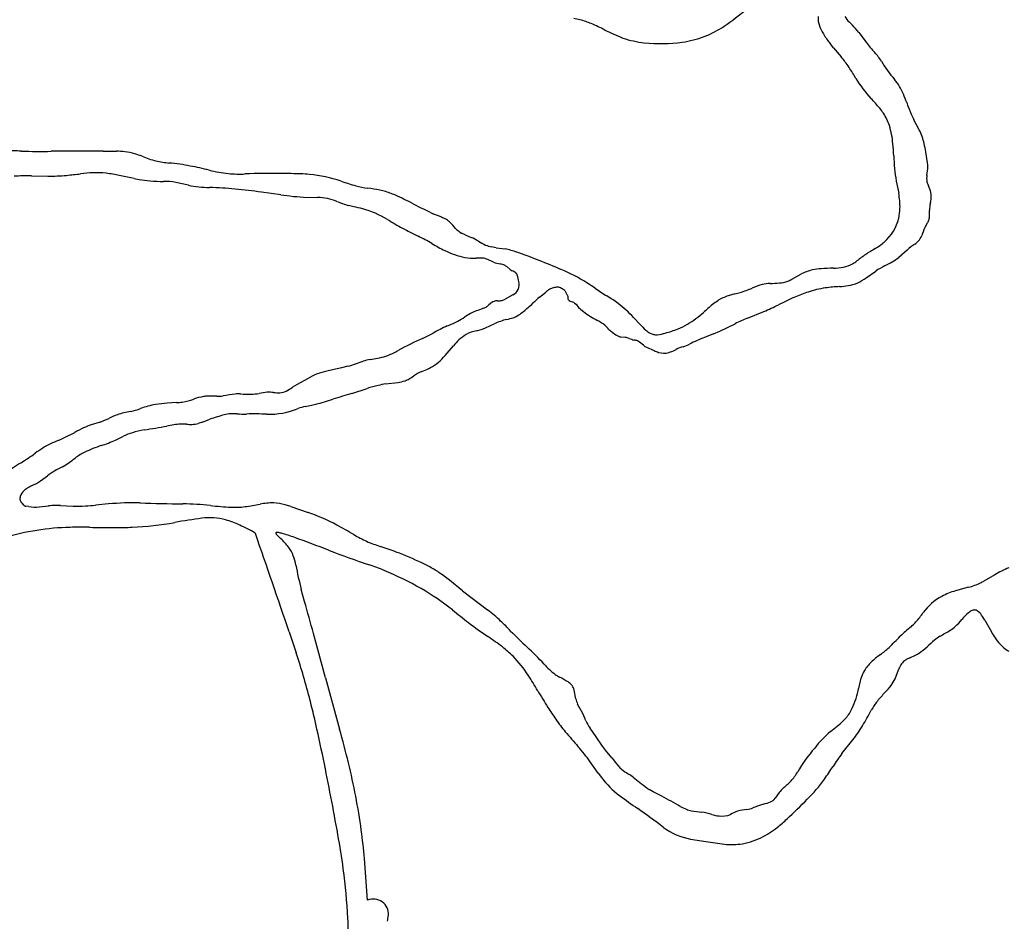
# Model space of a CAD drawing. Extents: x 0.09 to 7.78, y 0.05 to 9.07.
# Tile 4 of 12: x 3.66 to 5.58, y 2.55 to 4.3. Entities that reach past the tile are written whole.
import ezdxf

# ---------------------------------------------------------------- set-up
doc = ezdxf.new("R2010")
doc.units = 0

msp = doc.modelspace()

# ---------------------------------------------------------------- linework, layer by layer
at = {"layer": 'Default', "color": 132, "linetype": 'CONTINUOUS'}
for p, q in [((5.294616, 4.275834), (5.288401, 4.283336)), ((5.294616, 4.275834), (5.309035, 4.256782)), ((5.24542, 4.246114), (5.238696, 4.254408)), ((5.24542, 4.246114), (5.260637, 4.228196)), ((5.412503, 4.08607), (5.402206, 4.105495)), ((3.823422, 4.04457), (3.722056, 4.044492)), ((3.823422, 4.04457), (3.849001, 4.044567)), ((5.428816, 4.022258), (5.425311, 4.043257)), ((5.427296, 3.998179), (5.429138, 4.010788)), ((5.429263, 4.018186), (5.428816, 4.022258)), ((3.683697, 3.996524), (3.715381, 3.996084)), ((3.883635, 3.991578), (3.854782, 3.997528)), ((3.883635, 3.991578), (3.893148, 3.989789)), ((5.367799, 3.986587), (5.372449, 3.962678)), ((5.433325, 3.970767), (5.429585, 3.978961)), ((4.169392, 3.959566), (4.131868, 3.964807)), ((4.169392, 3.959566), (4.187107, 3.957412)), ((4.213355, 3.955306), (4.240836, 3.954701)), ((4.370497, 3.966771), (4.362159, 3.968751)), ((4.311157, 3.936321), (4.301086, 3.93874)), ((4.479343, 3.917201), (4.467399, 3.922196)), ((5.421386, 3.891254), (5.423716, 3.896697)), ((5.423716, 3.896697), (5.428267, 3.904821)), ((4.528017, 3.881945), (4.521381, 3.885177)), ((4.528017, 3.881945), (4.540061, 3.876779)), ((5.421386, 3.891254), (5.417435, 3.88016)), ((4.588689, 3.856763), (4.579825, 3.858281)), ((4.588689, 3.856763), (4.606053, 3.85422)), ((5.388672, 3.852057), (5.372716, 3.837843)), ((4.583605, 3.828628), (4.572339, 3.833678)), ((4.609751, 3.819297), (4.615792, 3.814366)), ((4.615792, 3.814366), (4.619614, 3.811952)), ((5.164424, 3.7953), (5.182069, 3.804951)), ((5.308822, 3.797788), (5.32795, 3.811291)), ((4.781509, 3.777636), (4.765112, 3.78848)), ((4.621065, 3.76463), (4.606203, 3.756586)), ((4.673137, 3.760385), (4.685348, 3.770353)), ((4.722296, 3.773378), (4.723299, 3.772101)), ((4.723299, 3.772101), (4.724706, 3.767976)), ((4.727775, 3.763648), (4.728396, 3.761972)), ((4.728396, 3.761972), (4.728388, 3.757262)), ((5.053316, 3.766678), (5.040357, 3.762944)), ((4.57995, 3.749784), (4.574343, 3.745143)), ((4.728388, 3.757262), (4.728806, 3.755659)), ((4.732732, 3.752906), (4.738901, 3.750616)), ((4.738901, 3.750616), (4.741455, 3.74899)), ((4.741455, 3.74899), (4.74411, 3.746477)), ((4.74411, 3.746477), (4.749089, 3.740568)), ((4.627849, 3.722771), (4.632995, 3.725904)), ((4.868808, 3.707192), (4.856202, 3.720884)), ((5.07784, 3.719328), (5.109812, 3.73235)), ((4.567814, 3.700581), (4.584734, 3.708386)), ((5.024206, 3.694494), (5.053896, 3.708725)), ((4.814693, 3.692183), (4.82163, 3.687109)), ((4.831604, 3.682874), (4.839815, 3.682187)), ((5.012004, 3.689154), (4.994557, 3.682072)), ((5.012004, 3.689154), (5.024206, 3.694494)), ((4.489461, 3.646797), (4.505367, 3.665936)), ((4.875383, 3.666716), (4.867976, 3.673057)), ((4.881397, 3.662817), (4.896059, 3.656302)), ((4.299971, 3.625789), (4.287439, 3.622537)), ((4.343278, 3.639149), (4.361705, 3.642563)), ((4.287439, 3.622537), (4.258666, 3.616242)), ((4.41888, 3.601202), (4.427607, 3.606802)), ((4.201232, 3.590359), (4.192062, 3.584881)), ((4.2212, 3.601584), (4.201232, 3.590359)), ((4.373337, 3.591319), (4.39687, 3.594415)), ((4.307814, 3.572822), (4.337642, 3.582559)), ((3.966045, 3.555054), (3.947983, 3.553957)), ((4.217213, 3.547765), (4.237608, 3.552251)), ((3.81751, 3.517265), (3.800135, 3.511657)), ((4.01666, 3.517034), (4.008415, 3.514335)), ((4.01666, 3.517034), (4.031323, 3.522678)), ((3.847434, 3.48207), (3.863176, 3.489636)), ((3.701185, 3.402545), (3.714781, 3.412639)), ((3.666139, 3.358616), (3.663086, 3.362076)), ((3.66867, 3.355172), (3.666139, 3.358616)), ((3.833848, 3.357703), (3.808251, 3.355288)), ((4.188713, 3.35283), (4.177536, 3.356135)), ((3.669989, 3.354063), (3.66867, 3.355172)), ((3.678779, 3.352485), (3.672643, 3.353115)), ((3.698664, 3.351878), (3.71679, 3.353817)), ((3.740256, 3.354688), (3.730497, 3.354694)), ((3.740256, 3.354688), (3.764607, 3.353683)), ((4.188713, 3.35283), (4.222654, 3.341021)), ((4.497769, 3.209144), (4.484574, 3.219114)), ((4.523225, 3.188805), (4.497769, 3.209144)), ((5.559496, 3.219794), (5.538369, 3.207563)), ((4.523225, 3.188805), (4.571618, 3.151848)), ((5.508487, 3.195423), (5.483198, 3.18856)), ((4.743438, 2.978412), (4.740457, 2.995209)), ((4.754862, 2.954269), (4.747272, 2.967969)), ((4.783623, 2.90438), (4.771438, 2.920965)), ((5.239506, 2.914446), (5.25906, 2.930469)), ((4.795843, 2.886371), (4.783623, 2.90438)), ((4.801576, 2.8786), (4.795843, 2.886371)), ((4.813964, 2.863365), (4.801576, 2.8786)), ((4.855478, 2.825561), (4.871795, 2.812669)), ((4.894349, 2.797448), (4.886792, 2.801931)), ((4.911473, 2.788563), (4.894349, 2.797448)), ((5.139632, 2.795666), (5.131864, 2.784745)), ((5.076909, 2.762969), (5.06379, 2.760733)), ((5.101199, 2.770632), (5.088687, 2.765864)), ((5.109216, 2.773272), (5.101199, 2.770632)), ((5.06379, 2.760733), (5.058568, 2.759305))]:
    msp.add_line(p, q, dxfattribs=at)
at = {"layer": 'Default', "color": 12, "linetype": 'CONTINUOUS'}
for p, q in [((4.119442, 3.3011), (4.119757, 3.300188)), ((4.159694, 3.301809), (4.16053, 3.302183)), ((4.168968, 3.290281), (4.16167, 3.29762)), ((4.215437, 3.167926), (4.209111, 3.191444)), ((5.540407, 3.131251), (5.535609, 3.138844)), ((5.540407, 3.131251), (5.552935, 3.108591)), ((4.185656, 3.108401), (4.199262, 3.067541)), ((4.25602, 3.018986), (4.232966, 3.105397)), ((5.419848, 3.072766), (5.427842, 3.07957)), ((5.393858, 3.05839), (5.387265, 3.054902)), ((5.393858, 3.05839), (5.405066, 3.063495)), ((5.365301, 3.017469), (5.371785, 3.034581)), ((4.25602, 3.018986), (4.283725, 2.919288)), ((5.312772, 2.944748), (5.319175, 2.956144)), ((5.262022, 2.871591), (5.285538, 2.901627)), ((4.787175, 2.833744), (4.771884, 2.8553)), ((4.787175, 2.833744), (4.793829, 2.824883)), ((5.001461, 2.699693), (5.023856, 2.696325)), ((5.023856, 2.696325), (5.033352, 2.695218)), ((4.338345, 2.586033), (4.33234, 2.667131))]:
    msp.add_line(p, q, dxfattribs=at)
at = {"layer": 'Default', "color": 132, "linetype": 'CONTINUOUS'}
for centre, radius, start, end in [((4.773083, 4.672353), 0.463614, 304.026657, 310.798745), ((4.71417, 4.153415), 0.151903, 71.079647, 80.334561), ((4.713847, 4.152474), 0.152898, 66.921432, 71.079647), ((5.260589, 4.304015), 0.045065, 176.169628, 199.473322), ((5.303412, 4.325698), 0.040389, 207.682255, 226.84815), ((5.133483, 4.144438), 0.208068, 41.879081, 46.84815), ((4.624722, 3.943306), 0.380263, 62.478006, 66.921432), ((4.941794, 4.551827), 0.305909, 242.478006, 249.678966), ((4.920081, 4.454638), 0.20092, 291.484477, 304.026657), ((5.300751, 4.318216), 0.087663, 199.473322, 211.135994), ((4.896404, 4.442263), 0.187457, 251.059496, 264.048532), ((4.909147, 4.564501), 0.310356, 264.048532, 277.776077), ((4.924196, 4.454295), 0.199127, 277.776077, 290.418829), ((5.366116, 4.357703), 0.164029, 211.135994, 219.030681), ((5.534696, 4.427572), 0.283005, 217.1199, 222.422167), ((5.108446, 4.098938), 0.199675, 33.069215, 40.341633), ((5.225197, 4.14474), 0.13626, 33.559582, 42.422167), ((5.519613, 4.323594), 0.208403, 209.786577, 221.896066), ((4.781958, 3.886353), 0.589272, 30.606554, 33.069215), ((5.476929, 4.297466), 0.218192, 210.606554, 223.400606), ((5.276396, 4.112699), 0.113599, 22.234656, 39.15416), ((5.023267, 3.868449), 0.4062, 39.77593, 43.400606), ((5.117707, 4.042074), 0.287263, 19.747266, 23.296805), ((5.24249, 4.050943), 0.120958, 33.891852, 39.77593), ((5.837436, 4.300444), 0.477437, 199.747266, 202.174047), ((5.267449, 4.067709), 0.090891, 17.108885, 33.891852), ((5.545527, 4.181473), 0.162214, 202.174047, 207.928969), ((5.198848, 4.046594), 0.162668, 4.402932, 17.108885), ((5.299089, 4.030375), 0.126352, 13.282427, 26.154411), ((4.879532, 4.012312), 0.48377, 2.785674, 5.547917), ((5.180603, 4.002405), 0.248094, 9.477642, 13.282427), ((3.641173, 3.614062), 0.431351, 86.922132, 91.466522), ((3.698597, 5.084448), 1.040221, 268.112423, 271.292256), ((3.845249, 3.8615), 0.183105, 83.682007, 88.825802), ((3.853197, 3.93329), 0.110877, 73.193853, 83.682007), ((3.827204, 3.84723), 0.200777, 69.021804, 73.193853), ((3.979199, 4.230563), 0.211616, 247.753893, 255.464637), ((6.039194, 4.068738), 0.677264, 182.785674, 184.90439), ((3.968565, 4.208888), 0.188028, 256.944005, 264.800996), ((3.913713, 3.606058), 0.417292, 79.046143, 84.800996), ((3.837468, 3.212117), 0.818543, 76.410374, 79.046143), ((4.102949, 4.310243), 0.311218, 256.405658, 263.401966), ((5.593542, 4.030498), 0.229975, 184.90439, 191.007518), ((5.389495, 4.01516), 0.039883, 353.707071, 364.351413), ((3.676811, 3.501015), 0.495557, 89.203883, 93.097486), ((3.71996, 4.325602), 0.329551, 269.203883, 275.568907), ((3.63129, 5.235005), 1.243265, 275.568907, 276.838893), ((3.815969, 3.695132), 0.307642, 92.28293, 96.838893), ((3.810387, 3.835159), 0.167503, 83.558476, 92.28293), ((3.797195, 3.718313), 0.285092, 78.34639, 83.558476), ((3.935652, 4.215861), 0.230033, 259.352204, 264.775189), ((4.0895, 4.23883), 0.238788, 264.638883, 272.404666), ((4.154253, 2.696865), 1.304536, 89.249114, 92.404666), ((4.146537, 2.108119), 1.893332, 88.136599, 89.249114), ((4.198192, 3.695864), 0.304747, 84.976707, 88.136599), ((4.201593, 3.734549), 0.265913, 71.340446, 84.976707), ((5.467308, 3.992332), 0.040437, 171.685688, 190.674289), ((3.939315, 4.319967), 0.334091, 265.775455, 270.202386), ((3.940978, 3.849172), 0.136708, 79.897745, 90.202386), ((3.870613, 3.503805), 0.48914, 75.965882, 78.879267), ((4.024079, 4.131212), 0.15679, 257.157688, 264.821227), ((4.040071, 4.307659), 0.33396, 264.821227, 268.351182), ((4.008019, 3.194161), 0.779999, 84.686085, 88.351182), ((3.975686, 2.846543), 1.129118, 82.049254, 84.686085), ((4.450723, 4.443138), 0.485227, 250.239126, 253.817268), ((4.361919, 4.150488), 0.179461, 255.006204, 262.561838), ((4.287529, 3.580689), 0.395173, 79.114081, 82.561838), ((5.458429, 3.992126), 0.031707, 193.282155, 204.531991), ((5.401497, 3.957938), 0.034316, 359.960875, 381.952869), ((4.225911, 4.276476), 0.321416, 263.065842, 267.761137), ((4.238534, 3.8501), 0.104627, 67.63611, 88.739119), ((4.326744, 3.811528), 0.161291, 65.978565, 74.260272), ((4.114086, 3.33437), 0.683693, 62.772052, 65.978565), ((5.235991, 3.936135), 0.139015, 358.728899, 371.007518), ((5.375692, 3.957955), 0.060122, 346.609873, 359.960875), ((4.375066, 4.181946), 0.254209, 247.63611, 253.080949), ((4.258948, 3.659555), 0.281647, 75.654833, 79.317335), ((4.272705, 3.73405), 0.206131, 59.557429, 74.228948), ((5.146147, 5.340136), 1.572022, 242.772052, 244.42022), ((5.281841, 3.935118), 0.093155, 347.121265, 358.728899), ((5.489591, 3.929749), 0.057223, 165.545394, 180.662), ((4.822573, 4.629156), 0.844428, 238.163985, 240.451719), ((4.443101, 3.823725), 0.100256, 62.540295, 68.807989), ((4.468611, 3.872815), 0.044933, 49.390627, 62.540295), ((5.288267, 3.933648), 0.086562, 310.390936, 347.121265), ((5.40945, 3.918816), 0.023138, 337.740645, 356.714744), ((5.322946, 3.921608), 0.10968, 357.848254, 363.909933), ((4.71617, 4.475486), 0.658485, 241.911995, 244.890287), ((4.402314, 3.805403), 0.139412, 39.644261, 46.737892), ((4.541869, 3.923416), 0.043382, 222.067132, 241.81817), ((5.393386, 3.925391), 0.040495, 329.471665, 337.740645), ((4.249013, 3.498961), 0.424082, 59.615531, 63.725857), ((4.481207, 3.75146), 0.138451, 58.26635, 64.843891), ((5.38941, 3.890756), 0.029962, 314.752352, 339.290602), ((4.657568, 4.195758), 0.383657, 239.615531, 243.883588), ((4.61348, 3.965347), 0.113032, 238.26635, 246.282872), ((4.592327, 3.920775), 0.063733, 247.576208, 258.687027), ((4.576041, 3.698837), 0.158255, 70.420574, 79.068221), ((5.613292, 3.374273), 0.559706, 120.831473, 123.037596), ((5.258626, 3.968488), 0.132305, 300.831473, 310.390936), ((5.516834, 3.701706), 0.197562, 124.892232, 130.444835), ((5.367794, 3.912559), 0.060664, 306.433297, 314.752352), ((4.563951, 4.004801), 0.170987, 243.883588, 257.771587), ((4.543367, 3.917232), 0.08106, 258.880463, 274.340672), ((4.555773, 3.7538), 0.082842, 85.675279, 94.340672), ((4.55888, 3.803654), 0.032902, 65.855161, 84.52453), ((4.120797, 2.418907), 1.516735, 66.923255, 70.420574), ((5.590656, 3.44384), 0.489413, 125.256804, 127.720669), ((5.31716, 3.905096), 0.087232, 299.37578, 309.559318), ((4.607493, 3.890825), 0.066627, 248.989218, 260.274341), ((4.587939, 3.783758), 0.042221, 66.258554, 78.663575), ((4.593397, 3.79926), 0.025863, 50.779182, 63.499117), ((5.23087, 3.691311), 0.124831, 94.291848, 102.06175), ((5.249469, 3.443488), 0.37335, 90.657622, 94.291848), ((5.243838, 3.934058), 0.117252, 270.657622, 280.507932), ((5.25547, 3.871344), 0.053468, 280.507932, 300.341797), ((5.232893, 3.909916), 0.098162, 300.341797, 306.460241), ((5.415923, 3.678964), 0.158901, 116.470694, 123.616637), ((5.197267, 4.118082), 0.331644, 296.470694, 299.37578), ((4.608342, 3.784904), 0.029303, 50.644988, 67.376384), ((4.618753, 3.79902), 0.01182, 20.552194, 46.271568), ((4.569641, 3.782144), 0.063747, 7.642073, 19.258097), ((4.568694, 3.47017), 0.374033, 58.322689, 66.923255), ((5.222307, 3.731387), 0.083851, 102.06175, 118.677641), ((5.249504, 3.881814), 0.102855, 294.849145, 305.220174), ((4.607132, 3.785065), 0.026284, 338.868681, 372.205308), ((4.705412, 3.753178), 0.025834, 106.808372, 122.710356), ((4.720131, 3.704452), 0.076734, 100.360415, 106.808372), ((4.708168, 3.769887), 0.010215, 66.374013, 100.360415), ((4.692629, 3.736456), 0.047078, 56.255461, 65.3529), ((5.209657, 4.403367), 0.758188, 235.618668, 237.666115), ((5.007509, 3.959244), 0.197854, 286.493501, 293.724655), ((5.138021, 3.662277), 0.126527, 104.284681, 113.724655), ((5.12545, 3.704462), 0.082564, 92.048698, 103.05364), ((5.108552, 4.176844), 0.390121, 272.048698, 274.650907), ((5.135455, 3.846156), 0.05834, 274.650907, 290.938436), ((5.127428, 3.867134), 0.080801, 290.938436, 297.249485), ((5.258442, 3.582389), 0.198093, 98.376004, 108.379716), ((5.281697, 3.37332), 0.408388, 93.411752, 97.33105), ((5.239721, 3.996564), 0.216303, 274.686542, 279.081668), ((5.261488, 3.860389), 0.0784, 279.081668, 293.481591), ((4.610078, 3.78583), 0.023878, 297.394481, 334.604098), ((4.78446, 3.624015), 0.176039, 129.225792, 134.980941), ((4.720532, 3.729635), 0.053814, 122.710356, 130.830033), ((4.711824, 3.760724), 0.016425, 50.387283, 64.940895), ((4.74915, 3.782061), 0.028212, 209.951061, 220.741164), ((4.65433, 3.516518), 0.288214, 53.366139, 58.682611), ((5.064172, 3.685857), 0.080682, 107.167505, 123.177036), ((4.984285, 4.037681), 0.279657, 284.290732, 286.493501), ((5.475405, 3.067066), 0.757569, 113.733751, 116.39352), ((5.28817, 3.492917), 0.292374, 108.379716, 113.733751), ((4.546255, 3.780771), 0.045579, 291.104825, 299.778769), ((4.553007, 3.768972), 0.031985, 299.778769, 311.840809), ((4.590109, 3.736482), 0.016738, 109.694285, 127.368598), ((4.591161, 3.731015), 0.022256, 90.252724, 107.499666), ((4.591923, 3.79099), 0.03773, 268.693661, 282.502311), ((4.592873, 3.781214), 0.028005, 284.936231, 298.42621), ((4.475504, 3.943481), 0.268595, 305.898503, 310.738918), ((4.539771, 3.868866), 0.170118, 310.738918, 314.980941), ((4.734256, 3.759257), 0.006531, 213.433765, 256.505984), ((4.800674, 3.78937), 0.071012, 223.411988, 233.555792), ((4.697943, 3.575169), 0.215125, 42.636892, 53.366139), ((5.337866, 3.347406), 0.516145, 129.472209, 132.03277), ((5.083536, 3.656239), 0.116068, 123.177036, 129.472209), ((4.885433, 4.255893), 0.5696, 293.198862, 296.39352), ((4.388997, 3.93671), 0.255572, 299.211935, 302.829965), ((4.597488, 3.613567), 0.128992, 111.625325, 122.829965), ((4.684434, 3.394249), 0.364915, 109.492552, 111.625325), ((4.578183, 3.863203), 0.149452, 282.081482, 286.998734), ((4.609484, 3.758416), 0.040098, 288.000314, 297.258045), ((4.89294, 3.914315), 0.226332, 233.555792, 241.843495), ((4.855883, 3.882088), 0.203711, 301.154188, 312.03277), ((4.637551, 3.391159), 0.344859, 114.751343, 119.821411), ((4.392085, 3.955083), 0.270354, 291.955099, 296.739579), ((4.528423, 3.790804), 0.098447, 283.044448, 293.585722), ((4.642725, 3.582664), 0.138452, 103.900624, 114.762068), ((4.741976, 3.632253), 0.093589, 51.646635, 61.843495), ((4.727212, 3.622646), 0.110427, 42.836807, 48.731318), ((4.978993, 3.808644), 0.149777, 222.636892, 228.548317), ((4.896807, 3.814392), 0.124607, 291.615097, 301.154188), ((5.24197, 3.316351), 0.43512, 112.160729, 115.609479), ((4.307983, 3.98592), 0.335183, 294.210665, 298.137901), ((4.570322, 3.61941), 0.079119, 120.524968, 133.170516), ((4.562844, 3.62845), 0.067559, 100.404259, 118.955777), ((4.848675, 3.738647), 0.057565, 225.30459, 233.819587), ((4.838874, 3.711646), 0.029991, 234.902239, 246.282413), ((4.833665, 3.699788), 0.017039, 246.282413, 263.051799), ((4.836303, 3.653119), 0.029279, 67.09968, 83.109946), ((4.91251, 3.73337), 0.049347, 228.548317, 240.533717), ((4.900674, 3.712422), 0.025287, 240.533717, 257.607415), ((4.900509, 3.713845), 0.026646, 258.610491, 274.062701), ((4.895931, 3.759405), 0.072428, 275.122192, 287.767252), ((4.862266, 3.901564), 0.218373, 284.795442, 291.615097), ((5.170845, 3.247826), 0.468665, 112.09527, 116.010336), ((4.724083, 3.060516), 0.679466, 114.210665, 118.678574), ((4.627213, 3.558765), 0.162272, 133.170516, 138.666118), ((4.869761, 3.732325), 0.056703, 247.09968, 257.459319), ((4.848444, 3.631551), 0.046307, 70.506192, 78.787466), ((4.858552, 3.660103), 0.01602, 53.964802, 70.506192), ((4.895627, 3.69135), 0.031885, 230.586349, 243.49283), ((4.986522, 3.554128), 0.114827, 107.171574, 114.289578), ((4.901016, 3.808369), 0.153469, 289.648934, 294.771354), ((4.344805, 3.733793), 0.092783, 280.494575, 290.61034), ((4.307456, 3.822176), 0.188695, 291.778427, 298.678574), ((4.414308, 3.709256), 0.09772, 298.269196, 320.27092), ((4.925693, 3.719665), 0.06995, 244.935793, 252.712442), ((4.915402, 3.6866), 0.03532, 252.712442, 285.043816), ((4.914668, 3.689329), 0.038147, 285.043816, 290.743611), ((4.87874, 3.775171), 0.131188, 292.139027, 297.486), ((4.069249, 4.375777), 0.784675, 287.099697, 289.368265), ((4.371952, 3.502425), 0.139699, 101.844154, 107.700633), ((4.282971, 3.5002), 0.118719, 111.185958, 121.352732), ((4.290733, 3.469676), 0.150033, 102.3412, 109.737307), ((4.475009, 3.537935), 0.083604, 112.025455, 124.539978), ((4.3603, 3.821487), 0.222272, 292.025455, 295.64984), ((4.413225, 3.711269), 0.100005, 295.64984, 298.269196), ((4.419251, 3.332561), 0.262981, 103.273006, 108.078785), ((4.400861, 3.410519), 0.182884, 98.656156, 103.273006), ((4.387124, 3.668496), 0.074719, 277.494279, 288.801655), ((4.396626, 3.640588), 0.045238, 288.801655, 299.467523), ((4.037602, 3.458797), 0.109746, 99.949866, 110.070601), ((4.028222, 3.505481), 0.062154, 91.860173, 98.869483), ((4.030231, 3.215931), 0.351694, 87.666896, 90.655935), ((4.045547, 3.648688), 0.08136, 269.296398, 278.263422), ((4.137792, 3.131388), 0.44415, 97.415323, 100.449101), ((4.087493, 3.488587), 0.083532, 87.835618, 94.822764), ((4.112812, 3.911362), 0.340026, 266.262535, 269.850483), ((4.107138, 3.67864), 0.107409, 272.554584, 280.598277), ((4.153247, 3.432216), 0.143291, 94.126445, 100.598277), ((4.146633, 3.493173), 0.082046, 84.102413, 92.582761), ((4.163718, 3.658569), 0.084229, 264.102413, 272.49462), ((4.166056, 3.60491), 0.03052, 272.49462, 295.96553), ((4.137664, 3.663212), 0.095367, 295.96553, 304.779182), ((4.730685, 2.094618), 1.5375, 105.964302, 107.415708), ((3.958529, 3.372553), 0.181924, 100.522752, 110.021287), ((3.961568, 3.330174), 0.224195, 93.47384, 99.308408), ((3.95755, 3.694988), 0.140191, 273.47384, 278.03474), ((3.961482, 3.667134), 0.112062, 278.03474, 290.070601), ((4.25557, 3.392128), 0.160294, 103.844866, 109.137532), ((4.177681, 3.824678), 0.27894, 282.405934, 289.437786), ((3.912796, 3.362634), 0.179795, 110.120763, 115.945303), ((3.917489, 3.32506), 0.216857, 100.837032, 107.869283), ((3.83302, 3.732926), 0.199715, 282.638065, 288.455567), ((4.209972, 2.994208), 0.55785, 105.682985, 108.67784), ((4.075584, 3.472857), 0.060693, 93.588966, 105.682985), ((4.076349, 3.421371), 0.112153, 86.146921, 92.33251), ((4.098106, 3.744416), 0.211624, 266.146921, 271.236049), ((4.117369, 2.851648), 0.681352, 87.937492, 91.236049), ((4.147151, 3.678622), 0.146158, 267.937492, 292.473373), ((3.838228, 3.393622), 0.124029, 107.886436, 115.235483), ((3.758311, 3.680144), 0.173304, 289.97372, 295.945303), ((3.685725, 4.996118), 1.509714, 278.28641, 279.989366), ((3.984279, 3.352487), 0.161035, 93.711825, 103.162717), ((3.976742, 3.376681), 0.136534, 86.221268, 91.211966), ((3.994497, 3.645503), 0.132875, 266.221268, 270.839654), ((3.995738, 3.560827), 0.048189, 270.839654, 285.252264), ((3.57625, 3.852895), 0.404209, 293.278827, 298.31311), ((3.939944, 3.177812), 0.362609, 115.235483, 118.31311), ((3.923742, 3.363615), 0.139819, 108.143523, 115.668919), ((3.929317, 3.3466), 0.157724, 99.49179, 108.143523), ((3.783026, 3.343913), 0.144851, 115.388247, 122.299572), ((3.913597, 3.068786), 0.449389, 113.278827, 115.388247), ((3.903663, 3.217584), 0.267353, 108.332758, 115.72047), ((3.719097, 3.774592), 0.319436, 288.332758, 293.688328), ((3.416565, 3.836635), 0.468868, 301.774657, 305.80133), ((3.861659, 3.219526), 0.292007, 122.299572, 125.80133), ((3.837205, 3.355548), 0.114217, 115.72047, 126.852854), ((3.928823, 3.009629), 0.503936, 121.774657, 125.849931), ((3.669659, 3.56824), 0.156596, 298.27554, 309.232547), ((3.849721, 3.223679), 0.232195, 117.128955, 125.531413), ((3.635942, 3.49839), 0.115944, 295.074637, 304.243602), ((3.683761, 3.365884), 0.022912, 128.97738, 163.383316), ((3.699674, 3.348037), 0.046809, 121.044376, 130.378326), ((3.744962, 3.272797), 0.134628, 116.410855, 121.044376), ((3.67621, 3.368137), 0.015032, 163.383316, 191.000057), ((3.669147, 3.367186), 0.007927, 193.992276, 220.135192), ((3.881354, 2.854205), 0.505734, 88.38943, 95.390019), ((4.123982, 11.483399), 8.12687, 268.38943, 268.975541), ((3.96621, 2.660475), 0.697464, 84.573278, 88.975541), ((4.007603, 3.992302), 0.646432, 278.176649, 280.814742), ((4.153319, 3.229499), 0.130164, 89.082391, 100.814742), ((4.150775, 3.258943), 0.10081, 74.605672, 87.368379), ((3.674062, 3.361283), 0.00829, 240.5699, 260.140271), ((3.691505, 3.443455), 0.091856, 262.036486, 274.470049), ((3.73392, 3.193659), 0.161071, 91.217795, 96.105203), ((3.775046, 3.606605), 0.253137, 267.636579, 273.111858), ((3.76214, 3.843998), 0.490881, 273.111858, 275.390019), ((4.095779, 3.867241), 0.51636, 262.923982, 267.414733), ((4.079822, 3.513834), 0.162593, 267.414733, 276.966278), ((4.09403, 2.971335), 0.391423, 61.90207, 70.815743), ((3.897034, 2.602363), 0.80969, 59.213216, 61.90207), ((4.438624, 3.511365), 0.248424, 239.213216, 245.70511), ((4.452292, 3.554758), 0.293646, 246.757978, 252.283935), ((4.18126, 2.706322), 0.597028, 69.123786, 72.283935), ((4.14258, 2.604904), 0.705572, 64.708982, 69.123786), ((4.322239, 2.985129), 0.285039, 60.057558, 64.708982), ((4.351046, 3.035141), 0.227323, 54.027722, 60.057558), ((5.645246, 3.078099), 0.165621, 110.629966, 121.181282), ((5.473745, 3.323441), 0.132649, 285.183332, 296.069232), ((5.462481, 3.346465), 0.15828, 296.069232, 298.649616), ((5.515993, 3.067715), 0.125216, 105.183332, 118.464269), ((5.507073, 3.084168), 0.1065, 118.464269, 144.454937), ((4.390771, 2.915038), 0.297968, 46.102074, 52.631732), ((5.231169, 3.281296), 0.23259, 318.732022, 324.454937), ((4.167249, 2.682746), 0.620336, 43.553701, 46.102074), ((5.313568, 3.21272), 0.125456, 311.393368, 317.450706), ((5.471897, 3.957813), 1.204007, 224.749671, 226.878756), ((5.769273, 2.671522), 0.582087, 129.819267, 132.585443), ((4.501846, 3.945522), 1.215653, 314.482884, 315.936813), ((4.148124, 2.544249), 0.732624, 43.227112, 46.878756), ((5.207753, 3.240455), 0.2182, 306.251381, 311.961523), ((5.375539, 2.990406), 0.081837, 133.784914, 148.337152), ((5.441796, 2.921276), 0.177592, 126.251381, 133.784914), ((4.789979, 3.140032), 0.143212, 221.031238, 232.860638), ((5.360687, 2.999565), 0.064388, 148.337152, 160.419099), ((4.751302, 3.091455), 0.081151, 233.922077, 241.177261), ((4.619515, 2.835216), 0.207036, 58.200946, 63.411739), ((4.71259, 2.985337), 0.030403, 37.727633, 58.200946), ((5.452914, 2.97128), 0.160817, 161.936715, 170.19338), ((4.716635, 2.989987), 0.024388, 12.363532, 34.900456), ((5.129629, 3.030836), 0.167927, 335.047496, 348.956953), ((4.788691, 2.989098), 0.046497, 193.286111, 207.027348), ((4.537998, 2.843536), 0.243499, 22.205924, 27.049228), ((5.209364, 2.992154), 0.079329, 319.202679, 336.083002), ((4.845447, 2.971018), 0.089345, 203.37959, 214.070845), ((5.197723, 3.005324), 0.096775, 309.331741, 317.803302), ((5.386084, 2.743641), 0.225078, 130.634917, 141.946061), ((5.437714, 2.684241), 0.302715, 139.115613, 149.891812), ((5.051807, 3.037217), 0.294608, 216.165036, 220.150952), ((4.869273, 2.884615), 0.0567, 221.21924, 229.898671), ((4.904888, 2.930817), 0.115009, 231.153755, 239.520159), ((4.76864, 2.708884), 0.145445, 53.340819, 57.610084), ((5.087653, 2.887232), 0.101942, 317.499435, 329.891812), ((4.992761, 2.965774), 0.195125, 231.688029, 237.106028), ((5.190181, 2.757783), 0.063169, 132.440484, 143.151809), ((4.922762, 3.065436), 0.344486, 310.733469, 314.173559), ((3.912147, 0.95365), 2.089392, 60.306674, 61.426486), ((5.113056, 2.79918), 0.023709, 294.061622, 322.49459), ((4.994075, 2.855023), 0.098271, 241.472551, 249.178213), ((4.980825, 2.820182), 0.060996, 249.178213, 258.581451), ((5.067027, 2.828579), 0.06635, 278.565131, 289.05334), ((5.092013, 2.85137), 0.07997, 282.422378, 292.582662), ((5.008813, 2.983499), 0.226674, 259.81976, 264.934494), ((4.965895, 2.612644), 0.146863, 73.059147, 81.027744), ((5.032343, 2.830793), 0.081182, 253.059147, 263.082162), ((5.028367, 2.789698), 0.03992, 261.642742, 294.278265), ((5.115537, 2.609481), 0.16029, 110.8189, 116.194833)]:
    msp.add_arc(centre, radius, start, end, dxfattribs=at)
at = {"layer": 'Default', "color": 12, "linetype": 'CONTINUOUS'}
for centre, radius, start, end in [((3.852875, 3.930672), 0.618816, 272.470263, 280.261574), ((4.140017, 2.344585), 0.993052, 97.19976, 100.261574), ((4.030861, 3.208675), 0.122095, 75.355729, 97.19976), ((4.013885, 3.156069), 0.177312, 64.869264, 74.346165), ((3.77161, 2.808502), 0.503796, 91.461802, 106.223801), ((3.780397, 2.464172), 0.848239, 88.892085, 91.461802), ((3.846484, 5.881391), 2.569619, 268.892085, 270.079891), ((3.849081, 4.018615), 0.706842, 270.079891, 272.470263), ((3.881461, 2.873767), 0.489129, 60.886631, 64.869264), ((-38.603715, -11.486981), 45.210125, 18.834421, 19.091425), ((4.160465, 3.301128), 0.001029, 138.530223, 210.119743), ((4.169257, 3.305164), 0.010699, 205.184181, 224.837427), ((4.161802, 3.294378), 0.007908, 78.681113, 99.254393), ((4.154947, 3.245433), 0.057319, 74.392091, 81.566365), ((4.072142, 2.949016), 0.365084, 70.125506, 74.392091), ((4.075527, 3.188234), 0.138364, 37.870294, 47.520686), ((3.033611, 0.07611), 3.419939, 68.943954, 70.125506), ((4.133728, 3.235257), 0.063569, 19.538991, 36.615945), ((4.957354, 5.073018), 1.934487, 248.943954, 251.445613), ((4.082328, 3.217016), 0.11811, 10.442202, 19.538991), ((4.787035, 3.346891), 0.598465, 190.442202, 195.054737), ((4.206189, 2.835083), 0.426149, 67.33606, 71.445613), ((4.118416, 2.624884), 0.653938, 60.303137, 67.33606), ((4.208645, 2.783091), 0.471809, 51.301318, 60.303137), ((-0.690316, 1.758933), 5.104084, 15.295737, 16.024726), ((5.934206, 4.937046), 2.288097, 231.301318, 232.299716), ((5.588937, 3.054197), 0.122015, 131.250202, 139.813136), ((5.525397, 3.126649), 0.025648, 112.200671, 131.250202), ((5.519936, 3.140031), 0.011195, 81.341836, 112.200671), ((5.518696, 3.13763), 0.013783, 46.899053, 77.747508), ((5.500302, 3.116536), 0.041764, 32.285764, 48.246853), ((4.979344, 3.701611), 0.726668, 232.299716, 235.96333), ((5.379922, 3.230746), 0.151584, 312.603192, 319.813136), ((5.184115, 3.58898), 0.557692, 298.827926, 301.169954), ((5.428717, 3.180323), 0.081459, 302.732756, 311.348038), ((5.693207, 3.186144), 0.160283, 208.937198, 213.844712), ((4.263974, 2.642495), 0.551409, 52.370688, 55.96333), ((5.677302, 2.819215), 0.360576, 130.759032, 133.775768), ((5.495075, 3.030634), 0.081462, 121.078559, 130.759032), ((5.637936, 3.149081), 0.093736, 213.844712, 222.816), ((4.455784, 2.891301), 0.23725, 45.679924, 52.370688), ((5.372435, 3.131939), 0.075825, 295.489745, 308.703934), ((5.627642, 3.139543), 0.079703, 222.816, 239.182419), ((2.926395, 2.643675), 1.341586, 14.306085, 18.417819), ((4.452496, 2.895567), 0.236556, 32.902367, 44.388202), ((5.402298, 3.028784), 0.030116, 128.197733, 149.256535), ((5.403472, 3.027292), 0.032015, 120.412482, 128.197733), ((5.429001, 3.012901), 0.061186, 149.256535, 159.248415), ((3.977141, 2.588018), 0.802726, 30.39144, 32.902367), ((5.306008, 3.042938), 0.064532, 323.302423, 336.754267), ((5.768509, 3.638648), 1.274007, 210.39144, 212.105019), ((5.251051, 3.083898), 0.133073, 315.328892, 323.302423), ((2.704343, 2.587049), 1.570744, 12.931885, 14.306085), ((5.446556, 2.884563), 0.146116, 142.321188, 150.666537), ((5.508019, 2.829864), 0.228265, 135.328892, 140.884466), ((5.157534, 3.255309), 0.552731, 212.105019, 214.973768), ((0.815967, 2.153447), 3.508262, 11.627024, 12.931885), ((4.988751, 3.137241), 0.346751, 214.973768, 220.032522), ((4.901514, 3.162053), 0.465139, 329.966191, 332.148325), ((1.997005, 2.283844), 2.373369, 13.893951, 15.52978), ((5.097982, 3.048468), 0.2382, 321.941993, 329.966191), ((5.920873, 3.920287), 1.56413, 220.032522, 221.419371), ((4.474995, 2.644705), 0.363996, 35.349655, 41.419371), ((-1.37258, 1.703127), 5.742658, 10.138118, 11.627024), ((5.612942, 2.607625), 0.439116, 143.049093, 147.019821), ((3.110157, 2.559197), 1.226666, 7.650016, 13.893951), ((4.634496, 3.242554), 0.727285, 324.658896, 327.019821), ((4.934073, 2.930209), 0.17539, 216.907187, 233.226012), ((4.986104, 2.993223), 0.296247, 314.687902, 324.658896), ((5.400536, 3.554333), 0.954569, 233.226012, 235.815438), ((3.349933, 4.647316), 2.622849, 313.491303, 314.687902), ((2.414514, -0.64012), 4.194479, 53.415143, 54.265747), ((4.949261, 2.961464), 0.29907, 308.744893, 313.491303), ((4.988717, 2.827962), 0.124561, 233.415143, 259.983237), ((5.028409, 2.86283), 0.172606, 296.022736, 308.744893), ((2.721053, 2.435125), 1.584094, 7.692214, 10.138118), ((3.123014, 2.554633), 1.214547, 5.314686, 7.944153), ((5.064844, 3.197172), 0.5015, 258.755179, 262.739102), ((5.0461, 2.826594), 0.132282, 277.356486, 296.022736), ((5.047453, 2.816118), 0.121719, 263.347556, 277.356486), ((3.117157, 2.488625), 1.184394, 3.004831, 7.692214), ((4.349683, 2.559228), 0.029105, 355.575702, 472.927979), ((3.50423, 2.508943), 0.796788, 359.350643, 363.004831), ((4.306409, 2.562576), 0.072509, 345.998057, 355.575702)]:
    msp.add_arc(centre, radius, start, end, dxfattribs=at)

doc.saveas('drawing.dxf')
